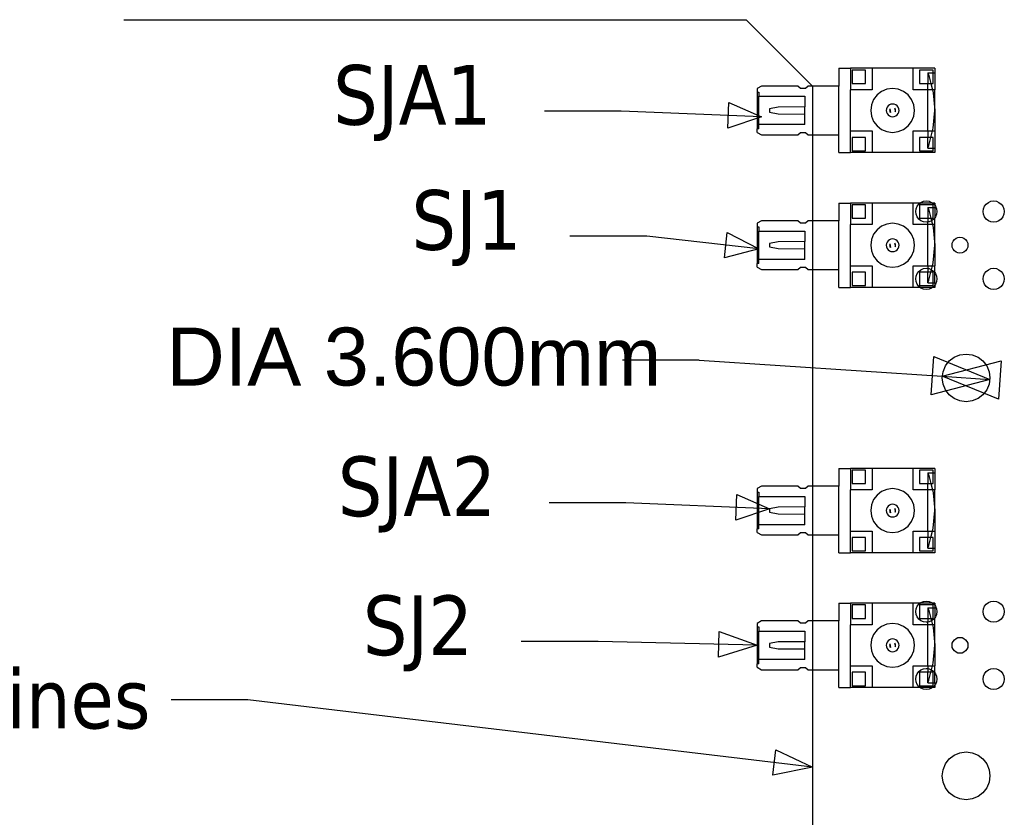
# Model space of a CAD drawing. Extents: x -270 to 272, y -152 to 146.
# Tile 6 of 256: x -192 to -118, y -19 to 41. Entities that reach past the tile are written whole.
import ezdxf

# ---------------------------------------------------------------- set-up
doc = ezdxf.new("R2010")
doc.units = 0
doc.layers.get('0').update_dxf_attribs({"linetype": 'CONTINUOUS'})
doc.styles.add('ARIAL', font='Arial')
doc.styles.add('TAHOMA', font='Tahoma')

msp = doc.modelspace()

# ---------------------------------------------------------------- linework, layer by layer
for p, q in [((-184.019, 41.125), (-137.099, 41.125)), ((-137.099, 41.125), (-132.099, 36.125)), ((-130.123, 37.46), (-129.234, 37.46)), ((-130.123, 37.46), (-130.123, 36.127)), ((-127.608, 37.46), (-129.234, 37.46)), ((-129.234, 37.46), (-129.234, 35.835)), ((-128.091, 37.333), (-129.107, 37.333)), ((-129.107, 37.333), (-129.107, 36.317)), ((-128.091, 36.317), (-128.091, 37.333)), ((-124.509, 37.46), (-127.608, 37.46)), ((-127.608, 37.46), (-127.608, 35.835)), ((-122.884, 37.46), (-124.509, 37.46)), ((-124.509, 35.835), (-124.509, 37.46)), ((-123.011, 37.333), (-124.027, 37.333)), ((-124.027, 37.333), (-124.027, 36.317)), ((-123.392, 37.117), (-123.325, 36.922)), ((-123.392, 37.117), (-123.011, 37.117)), ((-123.392, 37.117), (-123.392, 36.317)), ((-123.011, 37.117), (-123.011, 37.333)), ((-123.011, 36.317), (-123.011, 37.117)), ((-123.011, 37.117), (-122.884, 37.117)), ((-122.884, 37.46), (-122.884, 37.117)), ((-122.884, 37.117), (-122.884, 35.835)), ((-123.325, 36.922), (-123.171, 36.317)), ((-135.94, 36.127), (-136.269, 35.936)), ((-136.269, 35.936), (-136.269, 35.67)), ((-136.269, 35.67), (-136.142, 35.67)), ((-136.269, 35.67), (-136.269, 32.901)), ((-136.142, 35.67), (-136.142, 35.352)), ((-133.209, 36.127), (-135.94, 36.127)), ((-132.993, 35.949), (-133.209, 36.127)), ((-132.637, 35.949), (-132.993, 35.949)), ((-132.421, 36.127), (-132.637, 35.949)), ((-132.099, 36.125), (-132.421, 36.127)), ((-130.123, 36.127), (-132.099, 36.125)), ((-132.099, 36.125), (-132.099, 32.444)), ((-130.123, 32.444), (-130.123, 36.127)), ((-127.608, 35.835), (-129.234, 35.835)), ((-129.234, 32.736), (-129.234, 35.835)), ((-129.107, 36.317), (-128.091, 36.317)), ((-126.884, 35.715), (-127.226, 35.453)), ((-126.486, 35.88), (-126.884, 35.715)), ((-126.059, 35.936), (-126.486, 35.88)), ((-125.631, 35.88), (-126.059, 35.936)), ((-125.233, 35.715), (-125.631, 35.88)), ((-124.891, 35.453), (-125.233, 35.715)), ((-123.392, 35.835), (-124.509, 35.835)), ((-124.027, 36.317), (-123.392, 36.317)), ((-123.392, 36.317), (-123.171, 36.317)), ((-123.392, 35.835), (-123.392, 36.317)), ((-123.049, 35.835), (-123.392, 35.835)), ((-123.392, 32.736), (-123.392, 35.835)), ((-123.171, 36.317), (-123.011, 36.317)), ((-123.171, 36.317), (-123.049, 35.835)), ((-123.049, 35.835), (-122.995, 35.622)), ((-122.884, 35.835), (-123.049, 35.835)), ((-122.884, 34.285), (-122.884, 35.835)), ((-136.142, 35.352), (-132.688, 35.352)), ((-136.142, 33.218), (-136.142, 35.352)), ((-132.688, 35.352), (-132.688, 34.561)), ((-127.488, 35.111), (-127.653, 34.713)), ((-127.226, 35.453), (-127.488, 35.111)), ((-124.629, 35.111), (-124.891, 35.453)), ((-124.464, 34.713), (-124.629, 35.111)), ((-122.995, 35.622), (-122.884, 34.285)), ((-146.516, 34.224), (-152.308, 34.224)), ((-135.94, 33.809), (-146.516, 34.224)), ((-134.695, 34.539), (-135.33, 34.412)), ((-135.33, 34.412), (-135.33, 34.158)), ((-135.33, 34.412), (-135.33, 34.163)), ((-135.33, 34.408), (-135.33, 34.163)), ((-135.33, 34.408), (-135.33, 34.158)), ((-135.33, 34.408), (-135.33, 34.163)), ((-135.33, 34.408), (-135.33, 34.175)), ((-135.33, 34.395), (-135.33, 34.175)), ((-135.33, 34.395), (-135.33, 34.163)), ((-135.33, 34.395), (-135.33, 34.175)), ((-135.33, 34.395), (-135.33, 34.195)), ((-135.33, 34.375), (-135.33, 34.195)), ((-135.33, 34.375), (-135.33, 34.195)), ((-135.33, 34.375), (-135.33, 34.175)), ((-135.33, 34.375), (-135.33, 34.195)), ((-135.33, 34.375), (-135.33, 34.222)), ((-135.33, 34.349), (-135.33, 34.222)), ((-135.33, 34.349), (-135.33, 34.195)), ((-135.33, 34.349), (-135.33, 34.222)), ((-135.33, 34.349), (-135.33, 34.252)), ((-135.33, 34.318), (-135.33, 34.222)), ((-135.33, 34.158), (-134.695, 34.031)), ((-132.688, 34.561), (-134.695, 34.539)), ((-132.688, 34.009), (-132.688, 34.561)), ((-127.653, 34.713), (-127.71, 34.285)), ((-127.71, 34.285), (-127.653, 33.858)), ((-126.525, 34.41), (-126.541, 34.285)), ((-126.541, 34.285), (-126.525, 34.16)), ((-126.477, 34.527), (-126.525, 34.41)), ((-126.525, 34.16), (-126.477, 34.044)), ((-126.4, 34.627), (-126.477, 34.527)), ((-126.3, 34.703), (-126.4, 34.627)), ((-126.184, 34.751), (-126.3, 34.703)), ((-126.279, 34.344), (-126.287, 34.285)), ((-126.287, 34.285), (-126.279, 34.226)), ((-126.257, 34.4), (-126.279, 34.344)), ((-126.279, 34.226), (-126.257, 34.171)), ((-126.257, 34.4), (-126.22, 34.124)), ((-126.257, 34.171), (-126.22, 34.124)), ((-126.059, 34.768), (-126.184, 34.751)), ((-125.934, 34.751), (-126.059, 34.768)), ((-125.817, 34.703), (-125.934, 34.751)), ((-125.861, 34.4), (-125.897, 34.447)), ((-125.897, 34.447), (-125.861, 34.171)), ((-125.838, 34.344), (-125.861, 34.4)), ((-125.861, 34.171), (-125.838, 34.226)), ((-125.83, 34.285), (-125.838, 34.344)), ((-125.838, 34.226), (-125.83, 34.285)), ((-125.717, 34.627), (-125.817, 34.703)), ((-125.641, 34.527), (-125.717, 34.627)), ((-125.593, 34.41), (-125.641, 34.527)), ((-125.641, 34.044), (-125.593, 34.16)), ((-125.576, 34.285), (-125.593, 34.41)), ((-125.593, 34.16), (-125.576, 34.285)), ((-124.408, 34.285), (-124.464, 34.713)), ((-124.464, 33.858), (-124.408, 34.285)), ((-122.995, 32.949), (-122.884, 34.285)), ((-122.884, 34.285), (-122.884, 32.736)), ((-134.695, 34.031), (-132.688, 34.009)), ((-132.688, 33.218), (-132.688, 34.009)), ((-127.653, 33.858), (-127.488, 33.46)), ((-127.488, 33.46), (-127.226, 33.118)), ((-126.477, 34.044), (-126.4, 33.944)), ((-126.4, 33.944), (-126.3, 33.867)), ((-126.3, 33.867), (-126.184, 33.819)), ((-126.184, 33.819), (-126.059, 33.803)), ((-126.059, 33.803), (-125.934, 33.819)), ((-125.934, 33.819), (-125.817, 33.867)), ((-125.817, 33.867), (-125.717, 33.944)), ((-125.717, 33.944), (-125.641, 34.044)), ((-124.891, 33.118), (-124.629, 33.46)), ((-124.629, 33.46), (-124.464, 33.858)), ((-136.142, 32.901), (-136.269, 32.901)), ((-136.269, 32.634), (-136.269, 32.901)), ((-132.688, 33.218), (-136.142, 33.218)), ((-136.142, 32.901), (-136.142, 33.218)), ((-129.234, 32.736), (-127.608, 32.736)), ((-129.234, 31.11), (-129.234, 32.736)), ((-127.608, 32.736), (-127.608, 31.11)), ((-127.226, 33.118), (-126.884, 32.855)), ((-126.884, 32.855), (-126.486, 32.691)), ((-126.486, 32.691), (-126.059, 32.634)), ((-126.059, 32.634), (-125.631, 32.691)), ((-125.631, 32.691), (-125.233, 32.855)), ((-125.233, 32.855), (-124.891, 33.118)), ((-124.509, 31.11), (-124.509, 32.736)), ((-124.509, 32.736), (-123.392, 32.736)), ((-123.392, 32.736), (-123.049, 32.736)), ((-123.392, 32.736), (-123.392, 32.253)), ((-123.171, 32.253), (-123.049, 32.736)), ((-123.049, 32.736), (-122.995, 32.949)), ((-123.049, 32.736), (-122.884, 32.736)), ((-122.884, 32.736), (-122.884, 31.453)), ((-136.269, 32.634), (-135.94, 32.444)), ((-135.94, 32.444), (-133.209, 32.444)), ((-133.209, 32.444), (-132.993, 32.622)), ((-132.993, 32.622), (-132.637, 32.622)), ((-132.637, 32.622), (-132.421, 32.444)), ((-132.421, 32.444), (-132.099, 32.444)), ((-132.099, 32.444), (-130.123, 32.444)), ((-132.099, 32.444), (-132.099, 25.967)), ((-130.123, 31.11), (-130.123, 32.444)), ((-128.091, 32.253), (-129.107, 32.253)), ((-129.107, 32.253), (-129.107, 31.237)), ((-128.091, 31.237), (-128.091, 32.253)), ((-124.027, 32.253), (-124.027, 31.237)), ((-123.392, 32.253), (-124.027, 32.253)), ((-123.171, 32.253), (-123.392, 32.253)), ((-123.392, 31.453), (-123.392, 32.253)), ((-123.325, 31.648), (-123.171, 32.253)), ((-123.011, 32.253), (-123.171, 32.253)), ((-123.011, 31.453), (-123.011, 32.253)), ((-129.107, 31.237), (-128.091, 31.237)), ((-124.027, 31.237), (-123.011, 31.237)), ((-123.392, 31.453), (-123.325, 31.648)), ((-123.392, 31.453), (-123.011, 31.453)), ((-123.011, 31.237), (-123.011, 31.453)), ((-123.011, 31.453), (-122.884, 31.453)), ((-122.884, 31.453), (-122.884, 31.11)), ((-130.123, 31.11), (-129.234, 31.11)), ((-127.608, 31.11), (-129.234, 31.11)), ((-124.509, 31.11), (-127.608, 31.11)), ((-122.884, 31.11), (-124.509, 31.11)), ((-123.726, 27.438), (-123.519, 27.465)), ((-123.519, 27.465), (-123.312, 27.438)), ((-118.646, 27.438), (-118.439, 27.465)), ((-118.439, 27.465), (-118.232, 27.438)), ((-130.123, 27.3), (-129.234, 27.3)), ((-130.123, 27.3), (-130.123, 25.967)), ((-127.608, 27.3), (-129.234, 27.3)), ((-129.234, 27.3), (-129.234, 25.675)), ((-128.091, 27.173), (-129.107, 27.173)), ((-129.107, 27.173), (-129.107, 26.157)), ((-128.091, 26.157), (-128.091, 27.173)), ((-124.509, 27.3), (-127.608, 27.3)), ((-127.608, 27.3), (-127.608, 25.675)), ((-124.509, 25.675), (-124.509, 27.3)), ((-123.994, 27.3), (-124.509, 27.3)), ((-124.319, 26.665), (-124.291, 26.872)), ((-124.291, 26.872), (-124.211, 27.065)), ((-124.211, 27.065), (-124.084, 27.231)), ((-124.084, 27.231), (-123.994, 27.3)), ((-123.011, 27.173), (-124.027, 27.173)), ((-124.027, 27.173), (-124.027, 26.157)), ((-123.994, 27.3), (-123.919, 27.358)), ((-123.043, 27.3), (-123.994, 27.3)), ((-123.919, 27.358), (-123.726, 27.438)), ((-123.392, 26.957), (-123.325, 26.762)), ((-123.392, 26.957), (-123.011, 26.957)), ((-123.392, 26.957), (-123.392, 26.157)), ((-123.325, 26.762), (-123.171, 26.157)), ((-123.312, 27.438), (-123.119, 27.358)), ((-123.119, 27.358), (-123.043, 27.3)), ((-123.043, 27.3), (-122.953, 27.231)), ((-122.884, 27.3), (-123.043, 27.3)), ((-123.011, 26.957), (-123.011, 27.173)), ((-123.011, 26.157), (-123.011, 26.957)), ((-123.011, 26.957), (-122.884, 26.957)), ((-122.953, 27.231), (-122.884, 27.141)), ((-122.884, 27.3), (-122.884, 27.141)), ((-122.884, 27.141), (-122.826, 27.065)), ((-122.884, 27.141), (-122.884, 26.957)), ((-122.884, 26.957), (-122.884, 26.19)), ((-122.826, 27.065), (-122.746, 26.872)), ((-122.746, 26.872), (-122.719, 26.665)), ((-119.239, 26.665), (-119.211, 26.872)), ((-119.211, 26.872), (-119.131, 27.065)), ((-119.131, 27.065), (-119.004, 27.231)), ((-119.004, 27.231), (-118.839, 27.358)), ((-118.839, 27.358), (-118.646, 27.438)), ((-118.232, 27.438), (-118.039, 27.358)), ((-118.039, 27.358), (-117.873, 27.231)), ((-117.873, 27.231), (-117.746, 27.065)), ((-117.746, 27.065), (-117.666, 26.872)), ((-117.666, 26.872), (-117.639, 26.665)), ((-129.107, 26.157), (-128.091, 26.157)), ((-124.291, 26.458), (-124.319, 26.665)), ((-124.211, 26.265), (-124.291, 26.458)), ((-124.084, 26.1), (-124.211, 26.265)), ((-123.919, 25.972), (-124.084, 26.1)), ((-124.027, 26.157), (-123.392, 26.157)), ((-123.392, 26.157), (-123.171, 26.157)), ((-123.392, 26.157), (-123.392, 25.882)), ((-123.171, 26.157), (-123.011, 26.157)), ((-123.171, 26.157), (-123.119, 25.972)), ((-122.953, 26.1), (-123.119, 25.972)), ((-122.884, 26.19), (-122.953, 26.1)), ((-122.826, 26.265), (-122.884, 26.19)), ((-122.884, 25.675), (-122.884, 26.19)), ((-122.746, 26.458), (-122.826, 26.265)), ((-122.719, 26.665), (-122.746, 26.458)), ((-119.211, 26.458), (-119.239, 26.665)), ((-119.131, 26.265), (-119.211, 26.458)), ((-119.004, 26.1), (-119.131, 26.265)), ((-118.839, 25.972), (-119.004, 26.1)), ((-117.873, 26.1), (-118.039, 25.972)), ((-117.746, 26.265), (-117.873, 26.1)), ((-117.666, 26.458), (-117.746, 26.265)), ((-117.639, 26.665), (-117.666, 26.458)), ((-135.94, 25.967), (-136.269, 25.776)), ((-136.269, 25.776), (-136.269, 25.51)), ((-136.269, 25.51), (-136.142, 25.51)), ((-136.269, 25.51), (-136.269, 22.741)), ((-136.142, 25.51), (-136.142, 25.192)), ((-133.209, 25.967), (-135.94, 25.967)), ((-132.993, 25.789), (-133.209, 25.967)), ((-132.637, 25.789), (-132.993, 25.789)), ((-132.421, 25.967), (-132.637, 25.789)), ((-132.099, 25.967), (-132.421, 25.967)), ((-130.123, 25.967), (-132.099, 25.967)), ((-132.099, 25.967), (-132.099, 22.284)), ((-130.123, 22.284), (-130.123, 25.967)), ((-127.608, 25.675), (-129.234, 25.675)), ((-129.234, 22.576), (-129.234, 25.675)), ((-127.226, 25.293), (-127.488, 24.951)), ((-126.884, 25.555), (-127.226, 25.293)), ((-126.486, 25.72), (-126.884, 25.555)), ((-126.059, 25.776), (-126.486, 25.72)), ((-125.631, 25.72), (-126.059, 25.776)), ((-125.233, 25.555), (-125.631, 25.72)), ((-124.891, 25.293), (-125.233, 25.555)), ((-124.629, 24.951), (-124.891, 25.293)), ((-123.392, 25.675), (-124.509, 25.675)), ((-123.726, 25.893), (-123.919, 25.972)), ((-123.519, 25.865), (-123.726, 25.893)), ((-123.392, 25.882), (-123.519, 25.865)), ((-123.312, 25.893), (-123.392, 25.882)), ((-123.392, 25.675), (-123.392, 25.882)), ((-123.049, 25.675), (-123.392, 25.675)), ((-123.392, 22.576), (-123.392, 25.675)), ((-123.119, 25.972), (-123.312, 25.893)), ((-123.119, 25.972), (-123.049, 25.675)), ((-123.049, 25.675), (-122.995, 25.462)), ((-122.884, 25.675), (-123.049, 25.675)), ((-122.995, 25.462), (-122.884, 24.125)), ((-122.884, 24.125), (-122.884, 25.675)), ((-118.646, 25.893), (-118.839, 25.972)), ((-118.439, 25.865), (-118.646, 25.893)), ((-118.232, 25.893), (-118.439, 25.865)), ((-118.039, 25.972), (-118.232, 25.893)), ((-144.596, 24.796), (-150.388, 24.796)), ((-136.142, 23.849), (-144.596, 24.796)), ((-136.142, 25.192), (-132.688, 25.192)), ((-136.142, 23.058), (-136.142, 25.192)), ((-132.688, 25.192), (-132.688, 24.401)), ((-127.653, 24.553), (-127.71, 24.125)), ((-127.488, 24.951), (-127.653, 24.553)), ((-126.3, 24.543), (-126.4, 24.467)), ((-126.184, 24.591), (-126.3, 24.543)), ((-126.059, 24.608), (-126.184, 24.591)), ((-125.934, 24.591), (-126.059, 24.608)), ((-125.817, 24.543), (-125.934, 24.591)), ((-125.717, 24.467), (-125.817, 24.543)), ((-124.464, 24.553), (-124.629, 24.951)), ((-124.408, 24.125), (-124.464, 24.553)), ((-121.498, 24.425), (-121.403, 24.55)), ((-121.403, 24.55), (-121.279, 24.645)), ((-121.279, 24.645), (-121.134, 24.705)), ((-121.134, 24.705), (-120.979, 24.725)), ((-120.979, 24.725), (-120.823, 24.705)), ((-120.823, 24.705), (-120.679, 24.645)), ((-120.679, 24.645), (-120.554, 24.55)), ((-120.554, 24.55), (-120.459, 24.425)), ((-134.695, 24.379), (-135.33, 24.252)), ((-135.33, 24.252), (-135.33, 23.998)), ((-135.33, 24.252), (-135.33, 24.003)), ((-135.33, 24.248), (-135.33, 24.003)), ((-135.33, 24.248), (-135.33, 23.998)), ((-135.33, 24.248), (-135.33, 24.003)), ((-135.33, 24.248), (-135.33, 24.015)), ((-135.33, 24.235), (-135.33, 24.015)), ((-135.33, 24.235), (-135.33, 24.003)), ((-135.33, 24.235), (-135.33, 24.015)), ((-135.33, 24.235), (-135.33, 24.035)), ((-135.33, 24.215), (-135.33, 24.035)), ((-135.33, 24.215), (-135.33, 24.035)), ((-135.33, 24.215), (-135.33, 24.015)), ((-135.33, 24.215), (-135.33, 24.035)), ((-135.33, 24.215), (-135.33, 24.062)), ((-135.33, 24.189), (-135.33, 24.062)), ((-135.33, 24.189), (-135.33, 24.035)), ((-135.33, 24.189), (-135.33, 24.062)), ((-135.33, 24.189), (-135.33, 24.092)), ((-135.33, 24.158), (-135.33, 24.062)), ((-135.33, 23.998), (-134.695, 23.871)), ((-132.688, 24.401), (-134.695, 24.379)), ((-134.695, 23.871), (-132.688, 23.849)), ((-132.688, 23.849), (-132.688, 24.401)), ((-132.688, 23.058), (-132.688, 23.849)), ((-127.71, 24.125), (-127.653, 23.698)), ((-126.525, 24.25), (-126.541, 24.125)), ((-126.541, 24.125), (-126.525, 24)), ((-126.477, 24.367), (-126.525, 24.25)), ((-126.525, 24), (-126.477, 23.884)), ((-126.4, 24.467), (-126.477, 24.367)), ((-126.477, 23.884), (-126.4, 23.784)), ((-126.4, 23.784), (-126.3, 23.707)), ((-126.279, 24.184), (-126.287, 24.125)), ((-126.287, 24.125), (-126.279, 24.066)), ((-126.257, 24.24), (-126.279, 24.184)), ((-126.279, 24.066), (-126.257, 24.011)), ((-126.257, 24.24), (-126.22, 23.964)), ((-126.257, 24.011), (-126.22, 23.964)), ((-125.861, 24.24), (-125.897, 24.287)), ((-125.897, 24.287), (-125.861, 24.011)), ((-125.838, 24.184), (-125.861, 24.24)), ((-125.861, 24.011), (-125.838, 24.066)), ((-125.83, 24.125), (-125.838, 24.184)), ((-125.838, 24.066), (-125.83, 24.125)), ((-125.817, 23.707), (-125.717, 23.784)), ((-125.641, 24.367), (-125.717, 24.467)), ((-125.717, 23.784), (-125.641, 23.884)), ((-125.593, 24.25), (-125.641, 24.367)), ((-125.641, 23.884), (-125.593, 24)), ((-125.576, 24.125), (-125.593, 24.25)), ((-125.593, 24), (-125.576, 24.125)), ((-124.464, 23.698), (-124.408, 24.125)), ((-122.995, 22.789), (-122.884, 24.125)), ((-122.884, 24.125), (-122.884, 22.576)), ((-121.579, 24.125), (-121.558, 24.281)), ((-121.558, 23.97), (-121.579, 24.125)), ((-121.558, 24.281), (-121.498, 24.425)), ((-121.498, 23.825), (-121.558, 23.97)), ((-121.403, 23.701), (-121.498, 23.825)), ((-120.459, 23.825), (-120.554, 23.701)), ((-120.459, 24.425), (-120.399, 24.281)), ((-120.399, 23.97), (-120.459, 23.825)), ((-120.399, 24.281), (-120.379, 24.125)), ((-120.379, 24.125), (-120.399, 23.97)), ((-132.688, 23.058), (-136.142, 23.058)), ((-136.142, 22.741), (-136.142, 23.058)), ((-127.653, 23.698), (-127.488, 23.3)), ((-127.488, 23.3), (-127.226, 22.958)), ((-126.3, 23.707), (-126.184, 23.659)), ((-126.184, 23.659), (-126.059, 23.643)), ((-126.059, 23.643), (-125.934, 23.659)), ((-125.934, 23.659), (-125.817, 23.707)), ((-124.891, 22.958), (-124.629, 23.3)), ((-124.629, 23.3), (-124.464, 23.698)), ((-121.279, 23.606), (-121.403, 23.701)), ((-121.134, 23.546), (-121.279, 23.606)), ((-120.979, 23.525), (-121.134, 23.546)), ((-120.823, 23.546), (-120.979, 23.525)), ((-120.679, 23.606), (-120.823, 23.546)), ((-120.554, 23.701), (-120.679, 23.606)), ((-136.142, 22.741), (-136.269, 22.741)), ((-136.269, 22.474), (-136.269, 22.741)), ((-136.269, 22.474), (-135.94, 22.284)), ((-135.94, 22.284), (-133.209, 22.284)), ((-133.209, 22.284), (-132.993, 22.462)), ((-132.993, 22.462), (-132.637, 22.462)), ((-132.637, 22.462), (-132.421, 22.284)), ((-132.421, 22.284), (-132.099, 22.284)), ((-132.099, 22.284), (-130.123, 22.284)), ((-132.099, 22.284), (-132.099, 5.967)), ((-130.123, 20.95), (-130.123, 22.284)), ((-129.234, 22.576), (-127.608, 22.576)), ((-129.234, 20.95), (-129.234, 22.576)), ((-127.608, 22.576), (-127.608, 20.95)), ((-127.226, 22.958), (-126.884, 22.695)), ((-126.884, 22.695), (-126.486, 22.531)), ((-126.486, 22.531), (-126.059, 22.474)), ((-126.059, 22.474), (-125.631, 22.531)), ((-125.631, 22.531), (-125.233, 22.695)), ((-125.233, 22.695), (-124.891, 22.958)), ((-124.509, 20.95), (-124.509, 22.576)), ((-124.509, 22.576), (-123.392, 22.576)), ((-124.084, 22.151), (-123.919, 22.278)), ((-123.919, 22.278), (-123.726, 22.358)), ((-123.726, 22.358), (-123.519, 22.385)), ((-123.519, 22.385), (-123.392, 22.369)), ((-123.392, 22.576), (-123.049, 22.576)), ((-123.392, 22.576), (-123.392, 22.369)), ((-123.392, 22.369), (-123.312, 22.358)), ((-123.392, 22.369), (-123.392, 22.093)), ((-123.312, 22.358), (-123.119, 22.278)), ((-123.171, 22.093), (-123.119, 22.278)), ((-123.119, 22.278), (-123.049, 22.576)), ((-123.119, 22.278), (-122.953, 22.151)), ((-123.049, 22.576), (-122.995, 22.789)), ((-123.049, 22.576), (-122.884, 22.576)), ((-122.884, 22.061), (-122.884, 22.576)), ((-119.004, 22.151), (-118.839, 22.278)), ((-118.839, 22.278), (-118.646, 22.358)), ((-118.646, 22.358), (-118.439, 22.385)), ((-118.439, 22.385), (-118.232, 22.358)), ((-118.232, 22.358), (-118.039, 22.278)), ((-118.039, 22.278), (-117.873, 22.151)), ((-128.091, 22.093), (-129.107, 22.093)), ((-129.107, 22.093), (-129.107, 21.077)), ((-128.091, 21.077), (-128.091, 22.093)), ((-124.319, 21.585), (-124.291, 21.792)), ((-124.291, 21.378), (-124.319, 21.585)), ((-124.291, 21.792), (-124.211, 21.985)), ((-124.211, 21.985), (-124.084, 22.151)), ((-124.027, 22.093), (-124.027, 21.077)), ((-123.392, 22.093), (-124.027, 22.093)), ((-123.171, 22.093), (-123.392, 22.093)), ((-123.392, 21.293), (-123.392, 22.093)), ((-123.325, 21.488), (-123.171, 22.093)), ((-123.011, 22.093), (-123.171, 22.093)), ((-123.011, 21.293), (-123.011, 22.093)), ((-122.953, 22.151), (-122.884, 22.061)), ((-122.884, 22.061), (-122.826, 21.985)), ((-122.884, 21.293), (-122.884, 22.061)), ((-122.826, 21.985), (-122.746, 21.792)), ((-122.746, 21.792), (-122.719, 21.585)), ((-122.719, 21.585), (-122.746, 21.378)), ((-119.239, 21.585), (-119.211, 21.792)), ((-119.211, 21.378), (-119.239, 21.585)), ((-119.211, 21.792), (-119.131, 21.985)), ((-119.131, 21.985), (-119.004, 22.151)), ((-117.873, 22.151), (-117.746, 21.985)), ((-117.746, 21.985), (-117.666, 21.792)), ((-117.666, 21.792), (-117.639, 21.585)), ((-117.639, 21.585), (-117.666, 21.378)), ((-130.123, 20.95), (-129.234, 20.95)), ((-127.608, 20.95), (-129.234, 20.95)), ((-129.107, 21.077), (-128.091, 21.077)), ((-124.509, 20.95), (-127.608, 20.95)), ((-123.994, 20.95), (-124.509, 20.95)), ((-124.211, 21.185), (-124.291, 21.378)), ((-124.084, 21.02), (-124.211, 21.185)), ((-123.994, 20.95), (-124.084, 21.02)), ((-124.027, 21.077), (-123.011, 21.077)), ((-123.919, 20.892), (-123.994, 20.95)), ((-123.043, 20.95), (-123.994, 20.95)), ((-123.726, 20.813), (-123.919, 20.892)), ((-123.519, 20.785), (-123.726, 20.813)), ((-123.312, 20.813), (-123.519, 20.785)), ((-123.392, 21.293), (-123.325, 21.488)), ((-123.392, 21.293), (-123.011, 21.293)), ((-123.119, 20.892), (-123.312, 20.813)), ((-123.043, 20.95), (-123.119, 20.892)), ((-122.953, 21.02), (-123.043, 20.95)), ((-122.884, 20.95), (-123.043, 20.95)), ((-123.011, 21.077), (-123.011, 21.293)), ((-123.011, 21.293), (-122.884, 21.293)), ((-122.884, 21.11), (-122.953, 21.02)), ((-122.884, 21.293), (-122.884, 21.11)), ((-122.826, 21.185), (-122.884, 21.11)), ((-122.884, 21.11), (-122.884, 20.95)), ((-122.746, 21.378), (-122.826, 21.185)), ((-119.131, 21.185), (-119.211, 21.378)), ((-119.004, 21.02), (-119.131, 21.185)), ((-118.839, 20.892), (-119.004, 21.02)), ((-118.646, 20.813), (-118.839, 20.892)), ((-118.439, 20.785), (-118.646, 20.813)), ((-118.232, 20.813), (-118.439, 20.785)), ((-118.039, 20.892), (-118.232, 20.813)), ((-117.873, 21.02), (-118.039, 20.892)), ((-117.746, 21.185), (-117.873, 21.02)), ((-117.666, 21.378), (-117.746, 21.185)), ((-121.791, 15.398), (-121.419, 15.684)), ((-121.419, 15.684), (-120.985, 15.864)), ((-120.985, 15.864), (-120.519, 15.925)), ((-120.519, 15.925), (-120.053, 15.864)), ((-120.053, 15.864), (-119.619, 15.684)), ((-119.619, 15.684), (-119.246, 15.398)), ((-122.257, 14.591), (-122.078, 15.025)), ((-122.078, 15.025), (-121.791, 15.398)), ((-119.246, 15.398), (-118.96, 15.025)), ((-118.96, 15.025), (-118.78, 14.591)), ((-122.319, 14.125), (-122.257, 14.591)), ((-122.257, 13.659), (-122.319, 14.125)), ((-118.78, 14.591), (-118.719, 14.125)), ((-118.719, 14.125), (-118.78, 13.659)), ((-122.078, 13.225), (-122.257, 13.659)), ((-118.78, 13.659), (-118.96, 13.225)), ((-121.791, 12.852), (-122.078, 13.225)), ((-121.419, 12.566), (-121.791, 12.852)), ((-119.246, 12.852), (-119.619, 12.566)), ((-118.96, 13.225), (-119.246, 12.852)), ((-120.985, 12.387), (-121.419, 12.566)), ((-120.519, 12.325), (-120.985, 12.387)), ((-120.053, 12.387), (-120.519, 12.325)), ((-119.619, 12.566), (-120.053, 12.387)), ((-130.123, 7.3), (-129.234, 7.3)), ((-130.123, 7.3), (-130.123, 5.967)), ((-127.608, 7.3), (-129.234, 7.3)), ((-129.234, 7.3), (-129.234, 5.675)), ((-128.091, 7.173), (-129.107, 7.173)), ((-129.107, 7.173), (-129.107, 6.157)), ((-128.091, 6.157), (-128.091, 7.173)), ((-124.509, 7.3), (-127.608, 7.3)), ((-127.608, 7.3), (-127.608, 5.675)), ((-122.884, 7.3), (-124.509, 7.3)), ((-124.509, 5.675), (-124.509, 7.3)), ((-123.011, 7.173), (-124.027, 7.173)), ((-124.027, 7.173), (-124.027, 6.157)), ((-123.392, 6.957), (-123.325, 6.762)), ((-123.392, 6.957), (-123.011, 6.957)), ((-123.392, 6.957), (-123.392, 6.157)), ((-123.325, 6.762), (-123.171, 6.157)), ((-123.011, 6.957), (-123.011, 7.173)), ((-123.011, 6.157), (-123.011, 6.957)), ((-123.011, 6.957), (-122.884, 6.957)), ((-122.884, 7.3), (-122.884, 6.957)), ((-122.884, 6.957), (-122.884, 5.675)), ((-135.94, 5.967), (-136.269, 5.776)), ((-133.209, 5.967), (-135.94, 5.967)), ((-132.993, 5.789), (-133.209, 5.967)), ((-132.421, 5.967), (-132.637, 5.789)), ((-132.099, 5.967), (-132.421, 5.967)), ((-130.123, 5.967), (-132.099, 5.967)), ((-132.099, 5.967), (-132.099, 2.284)), ((-130.123, 2.284), (-130.123, 5.967)), ((-129.107, 6.157), (-128.091, 6.157)), ((-124.027, 6.157), (-123.392, 6.157)), ((-123.392, 6.157), (-123.171, 6.157)), ((-123.392, 5.675), (-123.392, 6.157)), ((-123.171, 6.157), (-123.011, 6.157)), ((-123.171, 6.157), (-123.049, 5.675)), ((-136.269, 5.776), (-136.269, 5.51)), ((-136.269, 5.51), (-136.142, 5.51)), ((-136.269, 5.51), (-136.269, 2.741)), ((-136.142, 5.51), (-136.142, 5.192)), ((-132.637, 5.789), (-132.993, 5.789)), ((-127.608, 5.675), (-129.234, 5.675)), ((-129.234, 2.576), (-129.234, 5.675)), ((-127.226, 5.293), (-127.488, 4.951)), ((-126.884, 5.555), (-127.226, 5.293)), ((-126.486, 5.72), (-126.884, 5.555)), ((-126.059, 5.776), (-126.486, 5.72)), ((-125.631, 5.72), (-126.059, 5.776)), ((-125.233, 5.555), (-125.631, 5.72)), ((-124.891, 5.293), (-125.233, 5.555)), ((-124.629, 4.951), (-124.891, 5.293)), ((-123.392, 5.675), (-124.509, 5.675)), ((-123.049, 5.675), (-123.392, 5.675)), ((-123.392, 2.576), (-123.392, 5.675)), ((-123.049, 5.675), (-122.995, 5.462)), ((-122.884, 5.675), (-123.049, 5.675)), ((-122.995, 5.462), (-122.884, 4.125)), ((-122.884, 4.125), (-122.884, 5.675)), ((-146.167, 4.718), (-151.959, 4.718)), ((-135.33, 4.252), (-146.167, 4.718)), ((-136.142, 5.192), (-132.688, 5.192)), ((-136.142, 3.058), (-136.142, 5.192)), ((-132.688, 5.192), (-132.688, 4.401)), ((-127.653, 4.553), (-127.71, 4.125)), ((-127.488, 4.951), (-127.653, 4.553)), ((-126.4, 4.467), (-126.477, 4.367)), ((-126.3, 4.543), (-126.4, 4.467)), ((-126.184, 4.591), (-126.3, 4.543)), ((-126.059, 4.608), (-126.184, 4.591)), ((-125.934, 4.591), (-126.059, 4.608)), ((-125.817, 4.543), (-125.934, 4.591)), ((-125.717, 4.467), (-125.817, 4.543)), ((-125.641, 4.367), (-125.717, 4.467)), ((-124.464, 4.553), (-124.629, 4.951)), ((-124.408, 4.125), (-124.464, 4.553)), ((-134.695, 4.379), (-135.33, 4.252)), ((-135.33, 4.252), (-135.33, 3.998)), ((-135.33, 4.252), (-135.33, 4.003)), ((-135.33, 4.248), (-135.33, 4.003)), ((-135.33, 4.248), (-135.33, 3.998)), ((-135.33, 4.248), (-135.33, 4.003)), ((-135.33, 4.248), (-135.33, 4.015)), ((-135.33, 4.235), (-135.33, 4.015)), ((-135.33, 4.235), (-135.33, 4.003)), ((-135.33, 4.235), (-135.33, 4.015)), ((-135.33, 4.235), (-135.33, 4.035)), ((-135.33, 4.215), (-135.33, 4.035)), ((-135.33, 4.215), (-135.33, 4.035)), ((-135.33, 4.215), (-135.33, 4.015)), ((-135.33, 4.215), (-135.33, 4.035)), ((-135.33, 4.215), (-135.33, 4.062)), ((-135.33, 4.189), (-135.33, 4.062)), ((-135.33, 4.189), (-135.33, 4.035)), ((-135.33, 4.189), (-135.33, 4.062)), ((-135.33, 4.189), (-135.33, 4.092)), ((-135.33, 4.158), (-135.33, 4.062)), ((-135.33, 3.998), (-134.695, 3.871)), ((-132.688, 4.401), (-134.695, 4.379)), ((-134.695, 3.871), (-132.688, 3.849)), ((-132.688, 3.849), (-132.688, 4.401)), ((-132.688, 3.058), (-132.688, 3.849)), ((-127.71, 4.125), (-127.653, 3.698)), ((-126.525, 4.25), (-126.541, 4.125)), ((-126.541, 4.125), (-126.525, 4)), ((-126.477, 4.367), (-126.525, 4.25)), ((-126.525, 4), (-126.477, 3.884)), ((-126.477, 3.884), (-126.4, 3.784)), ((-126.4, 3.784), (-126.3, 3.707)), ((-126.279, 4.184), (-126.287, 4.125)), ((-126.287, 4.125), (-126.279, 4.066)), ((-126.257, 4.24), (-126.279, 4.184)), ((-126.279, 4.066), (-126.257, 4.011)), ((-126.257, 4.24), (-126.22, 3.964)), ((-126.257, 4.011), (-126.22, 3.964)), ((-125.861, 4.24), (-125.897, 4.287)), ((-125.897, 4.287), (-125.861, 4.011)), ((-125.838, 4.184), (-125.861, 4.24)), ((-125.861, 4.011), (-125.838, 4.066)), ((-125.83, 4.125), (-125.838, 4.184)), ((-125.838, 4.066), (-125.83, 4.125)), ((-125.817, 3.707), (-125.717, 3.784)), ((-125.717, 3.784), (-125.641, 3.884)), ((-125.593, 4.25), (-125.641, 4.367)), ((-125.641, 3.884), (-125.593, 4)), ((-125.576, 4.125), (-125.593, 4.25)), ((-125.593, 4), (-125.576, 4.125)), ((-124.464, 3.698), (-124.408, 4.125)), ((-122.995, 2.789), (-122.884, 4.125)), ((-122.884, 4.125), (-122.884, 2.576)), ((-132.688, 3.058), (-136.142, 3.058)), ((-136.142, 2.741), (-136.142, 3.058)), ((-127.653, 3.698), (-127.488, 3.3)), ((-127.488, 3.3), (-127.226, 2.958)), ((-126.3, 3.707), (-126.184, 3.659)), ((-126.184, 3.659), (-126.059, 3.643)), ((-126.059, 3.643), (-125.934, 3.659)), ((-125.934, 3.659), (-125.817, 3.707)), ((-124.891, 2.958), (-124.629, 3.3)), ((-124.629, 3.3), (-124.464, 3.698)), ((-136.142, 2.741), (-136.269, 2.741)), ((-136.269, 2.474), (-136.269, 2.741)), ((-136.269, 2.474), (-135.94, 2.284)), ((-135.94, 2.284), (-133.209, 2.284)), ((-133.209, 2.284), (-132.993, 2.462)), ((-132.993, 2.462), (-132.637, 2.462)), ((-132.637, 2.462), (-132.421, 2.284)), ((-132.421, 2.284), (-132.099, 2.284)), ((-132.099, 2.284), (-130.123, 2.284)), ((-132.099, 2.284), (-132.099, -4.193)), ((-130.123, 0.95), (-130.123, 2.284)), ((-129.234, 2.576), (-127.608, 2.576)), ((-129.234, 0.95), (-129.234, 2.576)), ((-127.608, 2.576), (-127.608, 0.95)), ((-127.226, 2.958), (-126.884, 2.695)), ((-126.884, 2.695), (-126.486, 2.531)), ((-126.486, 2.531), (-126.059, 2.474)), ((-126.059, 2.474), (-125.631, 2.531)), ((-125.631, 2.531), (-125.233, 2.695)), ((-125.233, 2.695), (-124.891, 2.958)), ((-124.509, 0.95), (-124.509, 2.576)), ((-124.509, 2.576), (-123.392, 2.576)), ((-123.392, 2.576), (-123.049, 2.576)), ((-123.392, 2.576), (-123.392, 2.093)), ((-123.171, 2.093), (-123.049, 2.576)), ((-123.049, 2.576), (-122.995, 2.789)), ((-123.049, 2.576), (-122.884, 2.576)), ((-122.884, 2.576), (-122.884, 1.293)), ((-128.091, 2.093), (-129.107, 2.093)), ((-129.107, 2.093), (-129.107, 1.077)), ((-128.091, 1.077), (-128.091, 2.093)), ((-124.027, 2.093), (-124.027, 1.077)), ((-123.392, 2.093), (-124.027, 2.093)), ((-123.171, 2.093), (-123.392, 2.093)), ((-123.392, 1.293), (-123.392, 2.093)), ((-123.392, 1.293), (-123.325, 1.488)), ((-123.325, 1.488), (-123.171, 2.093)), ((-123.011, 2.093), (-123.171, 2.093)), ((-123.011, 1.293), (-123.011, 2.093)), ((-130.123, 0.95), (-129.234, 0.95)), ((-127.608, 0.95), (-129.234, 0.95)), ((-129.107, 1.077), (-128.091, 1.077)), ((-124.509, 0.95), (-127.608, 0.95)), ((-122.884, 0.95), (-124.509, 0.95)), ((-124.027, 1.077), (-123.011, 1.077)), ((-123.392, 1.293), (-123.011, 1.293)), ((-123.011, 1.077), (-123.011, 1.293)), ((-123.011, 1.293), (-122.884, 1.293)), ((-122.884, 1.293), (-122.884, 0.95)), ((-130.123, -2.86), (-129.234, -2.86)), ((-130.123, -2.86), (-130.123, -4.193)), ((-127.608, -2.86), (-129.234, -2.86)), ((-129.234, -2.86), (-129.234, -4.485)), ((-124.509, -2.86), (-127.608, -2.86)), ((-127.608, -2.86), (-127.608, -4.485)), ((-124.509, -4.485), (-124.509, -2.86)), ((-123.994, -2.86), (-124.509, -2.86)), ((-124.211, -3.095), (-124.084, -2.929)), ((-124.084, -2.929), (-123.994, -2.86)), ((-123.994, -2.86), (-123.919, -2.802)), ((-123.043, -2.86), (-123.994, -2.86)), ((-123.919, -2.802), (-123.726, -2.722)), ((-123.726, -2.722), (-123.519, -2.695)), ((-123.519, -2.695), (-123.312, -2.722)), ((-123.312, -2.722), (-123.119, -2.802)), ((-123.119, -2.802), (-123.043, -2.86)), ((-123.043, -2.86), (-122.953, -2.929)), ((-122.884, -2.86), (-123.043, -2.86)), ((-122.953, -2.929), (-122.884, -3.019)), ((-122.884, -2.86), (-122.884, -3.019)), ((-119.131, -3.095), (-119.004, -2.929)), ((-119.004, -2.929), (-118.839, -2.802)), ((-118.839, -2.802), (-118.646, -2.722)), ((-118.646, -2.722), (-118.439, -2.695)), ((-118.439, -2.695), (-118.232, -2.722)), ((-118.232, -2.722), (-118.039, -2.802)), ((-118.039, -2.802), (-117.873, -2.929)), ((-117.873, -2.929), (-117.746, -3.095)), ((-128.091, -2.987), (-129.107, -2.987)), ((-129.107, -2.987), (-129.107, -4.003)), ((-128.091, -4.003), (-128.091, -2.987)), ((-124.319, -3.495), (-124.291, -3.288)), ((-124.291, -3.702), (-124.319, -3.495)), ((-124.291, -3.288), (-124.211, -3.095)), ((-124.211, -3.895), (-124.291, -3.702)), ((-123.011, -2.987), (-124.027, -2.987)), ((-124.027, -2.987), (-124.027, -4.003)), ((-123.392, -3.203), (-123.325, -3.398)), ((-123.392, -3.203), (-123.011, -3.203)), ((-123.392, -3.203), (-123.392, -4.003)), ((-123.325, -3.398), (-123.171, -4.003)), ((-123.011, -3.203), (-123.011, -2.987)), ((-123.011, -4.003), (-123.011, -3.203)), ((-123.011, -3.203), (-122.884, -3.203)), ((-122.884, -3.019), (-122.826, -3.095)), ((-122.884, -3.019), (-122.884, -3.203)), ((-122.884, -3.203), (-122.884, -3.97)), ((-122.826, -3.095), (-122.746, -3.288)), ((-122.746, -3.702), (-122.826, -3.895)), ((-122.746, -3.288), (-122.719, -3.495)), ((-122.719, -3.495), (-122.746, -3.702)), ((-119.239, -3.495), (-119.211, -3.288)), ((-119.211, -3.702), (-119.239, -3.495)), ((-119.211, -3.288), (-119.131, -3.095)), ((-119.131, -3.895), (-119.211, -3.702)), ((-117.746, -3.095), (-117.666, -3.288)), ((-117.666, -3.702), (-117.746, -3.895)), ((-117.666, -3.288), (-117.639, -3.495)), ((-117.639, -3.495), (-117.666, -3.702)), ((-135.94, -4.193), (-136.269, -4.384)), ((-136.269, -4.384), (-136.269, -4.65)), ((-133.209, -4.193), (-135.94, -4.193)), ((-132.993, -4.371), (-133.209, -4.193)), ((-132.637, -4.371), (-132.993, -4.371)), ((-132.421, -4.193), (-132.637, -4.371)), ((-132.099, -4.193), (-132.421, -4.193)), ((-130.123, -4.193), (-132.099, -4.193)), ((-132.099, -4.193), (-132.099, -7.876)), ((-130.123, -7.876), (-130.123, -4.193)), ((-129.107, -4.003), (-128.091, -4.003)), ((-126.486, -4.44), (-126.884, -4.605)), ((-126.059, -4.384), (-126.486, -4.44)), ((-125.631, -4.44), (-126.059, -4.384)), ((-125.233, -4.605), (-125.631, -4.44)), ((-124.084, -4.06), (-124.211, -3.895)), ((-123.919, -4.188), (-124.084, -4.06)), ((-124.027, -4.003), (-123.392, -4.003)), ((-123.726, -4.267), (-123.919, -4.188)), ((-123.519, -4.295), (-123.726, -4.267)), ((-123.392, -4.278), (-123.519, -4.295)), ((-123.392, -4.003), (-123.171, -4.003)), ((-123.392, -4.003), (-123.392, -4.278)), ((-123.312, -4.267), (-123.392, -4.278)), ((-123.392, -4.485), (-123.392, -4.278)), ((-123.119, -4.188), (-123.312, -4.267)), ((-123.171, -4.003), (-123.011, -4.003)), ((-123.171, -4.003), (-123.119, -4.188)), ((-122.953, -4.06), (-123.119, -4.188)), ((-123.119, -4.188), (-123.049, -4.485)), ((-122.884, -3.97), (-122.953, -4.06)), ((-122.826, -3.895), (-122.884, -3.97)), ((-122.884, -4.485), (-122.884, -3.97)), ((-119.004, -4.06), (-119.131, -3.895)), ((-118.839, -4.188), (-119.004, -4.06)), ((-118.646, -4.267), (-118.839, -4.188)), ((-118.439, -4.295), (-118.646, -4.267)), ((-118.232, -4.267), (-118.439, -4.295)), ((-118.039, -4.188), (-118.232, -4.267)), ((-117.873, -4.06), (-118.039, -4.188)), ((-117.746, -3.895), (-117.873, -4.06)), ((-136.269, -4.65), (-136.142, -4.65)), ((-136.269, -4.65), (-136.269, -7.419)), ((-136.142, -4.65), (-136.142, -4.968)), ((-136.142, -4.968), (-132.688, -4.968)), ((-136.142, -7.102), (-136.142, -4.968)), ((-132.688, -4.968), (-132.688, -5.759)), ((-127.608, -4.485), (-129.234, -4.485)), ((-129.234, -7.584), (-129.234, -4.485)), ((-127.226, -4.867), (-127.488, -5.209)), ((-126.884, -4.605), (-127.226, -4.867)), ((-124.891, -4.867), (-125.233, -4.605)), ((-124.629, -5.209), (-124.891, -4.867)), ((-123.392, -4.485), (-124.509, -4.485)), ((-123.049, -4.485), (-123.392, -4.485)), ((-123.392, -7.584), (-123.392, -4.485)), ((-123.049, -4.485), (-122.995, -4.698)), ((-122.884, -4.485), (-123.049, -4.485)), ((-122.995, -4.698), (-122.884, -6.035)), ((-122.884, -6.035), (-122.884, -4.485)), ((-148.262, -5.757), (-154.054, -5.757)), ((-136.269, -6.035), (-148.262, -5.757)), ((-134.695, -5.781), (-135.33, -5.908)), ((-135.33, -5.908), (-135.33, -6.162)), ((-135.33, -5.908), (-135.33, -6.157)), ((-135.33, -5.912), (-135.33, -6.157)), ((-135.33, -5.912), (-135.33, -6.162)), ((-135.33, -5.912), (-135.33, -6.157)), ((-135.33, -5.912), (-135.33, -6.145)), ((-135.33, -5.925), (-135.33, -6.145)), ((-135.33, -5.925), (-135.33, -6.157)), ((-135.33, -5.925), (-135.33, -6.145)), ((-135.33, -5.925), (-135.33, -6.125)), ((-132.688, -5.759), (-134.695, -5.781)), ((-132.688, -6.311), (-132.688, -5.759)), ((-127.653, -5.607), (-127.71, -6.035)), ((-127.488, -5.209), (-127.653, -5.607)), ((-126.525, -5.91), (-126.541, -6.035)), ((-126.477, -5.793), (-126.525, -5.91)), ((-126.4, -5.693), (-126.477, -5.793)), ((-126.3, -5.617), (-126.4, -5.693)), ((-126.184, -5.569), (-126.3, -5.617)), ((-126.257, -5.92), (-126.279, -5.976)), ((-126.257, -5.92), (-126.22, -6.196)), ((-126.059, -5.552), (-126.184, -5.569)), ((-125.934, -5.569), (-126.059, -5.552)), ((-125.817, -5.617), (-125.934, -5.569)), ((-125.861, -5.92), (-125.897, -5.873)), ((-125.897, -5.873), (-125.861, -6.149)), ((-125.838, -5.976), (-125.861, -5.92)), ((-125.717, -5.693), (-125.817, -5.617)), ((-125.641, -5.793), (-125.717, -5.693)), ((-125.593, -5.91), (-125.641, -5.793)), ((-125.576, -6.035), (-125.593, -5.91)), ((-124.464, -5.607), (-124.629, -5.209)), ((-124.408, -6.035), (-124.464, -5.607)), ((-121.579, -6.035), (-121.558, -5.879)), ((-121.558, -5.879), (-121.498, -5.735)), ((-121.498, -5.735), (-121.403, -5.61)), ((-121.403, -5.61), (-121.279, -5.515)), ((-121.279, -5.515), (-121.134, -5.455)), ((-121.134, -5.455), (-120.979, -5.435)), ((-120.979, -5.435), (-120.823, -5.455)), ((-120.823, -5.455), (-120.679, -5.515)), ((-120.679, -5.515), (-120.554, -5.61)), ((-120.554, -5.61), (-120.459, -5.735)), ((-120.459, -5.735), (-120.399, -5.879)), ((-120.399, -5.879), (-120.379, -6.035)), ((-135.33, -5.945), (-135.33, -6.125)), ((-135.33, -5.945), (-135.33, -6.125)), ((-135.33, -5.945), (-135.33, -6.145)), ((-135.33, -5.945), (-135.33, -6.125)), ((-135.33, -5.945), (-135.33, -6.098)), ((-135.33, -5.971), (-135.33, -6.098)), ((-135.33, -5.971), (-135.33, -6.125)), ((-135.33, -5.971), (-135.33, -6.098)), ((-135.33, -5.971), (-135.33, -6.068)), ((-135.33, -6.002), (-135.33, -6.098)), ((-135.33, -6.162), (-134.695, -6.289)), ((-134.695, -6.289), (-132.688, -6.311)), ((-132.688, -7.102), (-132.688, -6.311)), ((-127.71, -6.035), (-127.653, -6.462)), ((-127.653, -6.462), (-127.488, -6.86)), ((-126.541, -6.035), (-126.525, -6.16)), ((-126.525, -6.16), (-126.477, -6.276)), ((-126.477, -6.276), (-126.4, -6.376)), ((-126.4, -6.376), (-126.3, -6.453)), ((-126.3, -6.453), (-126.184, -6.501)), ((-126.279, -5.976), (-126.287, -6.035)), ((-126.287, -6.035), (-126.279, -6.094)), ((-126.279, -6.094), (-126.257, -6.149)), ((-126.257, -6.149), (-126.22, -6.196)), ((-126.184, -6.501), (-126.059, -6.517)), ((-126.059, -6.517), (-125.934, -6.501)), ((-125.934, -6.501), (-125.817, -6.453)), ((-125.861, -6.149), (-125.838, -6.094)), ((-125.83, -6.035), (-125.838, -5.976)), ((-125.838, -6.094), (-125.83, -6.035)), ((-125.817, -6.453), (-125.717, -6.376)), ((-125.717, -6.376), (-125.641, -6.276)), ((-125.641, -6.276), (-125.593, -6.16)), ((-125.593, -6.16), (-125.576, -6.035)), ((-124.629, -6.86), (-124.464, -6.462)), ((-124.464, -6.462), (-124.408, -6.035)), ((-122.995, -7.371), (-122.884, -6.035)), ((-122.884, -6.035), (-122.884, -7.584)), ((-121.558, -6.19), (-121.579, -6.035)), ((-121.498, -6.335), (-121.558, -6.19)), ((-121.403, -6.459), (-121.498, -6.335)), ((-121.279, -6.554), (-121.403, -6.459)), ((-121.134, -6.614), (-121.279, -6.554)), ((-120.979, -6.635), (-121.134, -6.614)), ((-120.823, -6.614), (-120.979, -6.635)), ((-120.679, -6.554), (-120.823, -6.614)), ((-120.554, -6.459), (-120.679, -6.554)), ((-120.459, -6.335), (-120.554, -6.459)), ((-120.399, -6.19), (-120.459, -6.335)), ((-120.379, -6.035), (-120.399, -6.19)), ((-136.142, -7.419), (-136.269, -7.419)), ((-136.269, -7.686), (-136.269, -7.419)), ((-132.688, -7.102), (-136.142, -7.102)), ((-136.142, -7.419), (-136.142, -7.102)), ((-127.488, -6.86), (-127.226, -7.202)), ((-127.226, -7.202), (-126.884, -7.465)), ((-125.233, -7.465), (-124.891, -7.202)), ((-124.891, -7.202), (-124.629, -6.86)), ((-123.049, -7.584), (-122.995, -7.371)), ((-136.269, -7.686), (-135.94, -7.876)), ((-135.94, -7.876), (-133.209, -7.876)), ((-133.209, -7.876), (-132.993, -7.698)), ((-132.993, -7.698), (-132.637, -7.698)), ((-132.637, -7.698), (-132.421, -7.876)), ((-132.421, -7.876), (-132.099, -7.876)), ((-132.099, -7.876), (-130.123, -7.876)), ((-132.099, -7.876), (-132.099, -23.873)), ((-130.123, -9.21), (-130.123, -7.876)), ((-129.234, -7.584), (-127.608, -7.584)), ((-129.234, -9.21), (-129.234, -7.584)), ((-128.091, -8.067), (-129.107, -8.067)), ((-129.107, -8.067), (-129.107, -9.083)), ((-128.091, -9.083), (-128.091, -8.067)), ((-127.608, -7.584), (-127.608, -9.21)), ((-126.884, -7.465), (-126.486, -7.629)), ((-126.486, -7.629), (-126.059, -7.686)), ((-126.059, -7.686), (-125.631, -7.629)), ((-125.631, -7.629), (-125.233, -7.465)), ((-124.509, -9.21), (-124.509, -7.584)), ((-124.509, -7.584), (-123.392, -7.584)), ((-124.211, -8.175), (-124.084, -8.009)), ((-124.084, -8.009), (-123.919, -7.882)), ((-124.027, -8.067), (-124.027, -9.083)), ((-123.392, -8.067), (-124.027, -8.067)), ((-123.919, -7.882), (-123.726, -7.802)), ((-123.726, -7.802), (-123.519, -7.775)), ((-123.519, -7.775), (-123.392, -7.791)), ((-123.392, -7.584), (-123.049, -7.584)), ((-123.392, -7.584), (-123.392, -7.791)), ((-123.392, -7.791), (-123.312, -7.802)), ((-123.392, -7.791), (-123.392, -8.067)), ((-123.171, -8.067), (-123.392, -8.067)), ((-123.392, -8.867), (-123.392, -8.067)), ((-123.325, -8.672), (-123.171, -8.067)), ((-123.312, -7.802), (-123.119, -7.882)), ((-123.171, -8.067), (-123.119, -7.882)), ((-123.011, -8.067), (-123.171, -8.067)), ((-123.119, -7.882), (-123.049, -7.584)), ((-123.119, -7.882), (-122.953, -8.009)), ((-123.049, -7.584), (-122.884, -7.584)), ((-123.011, -8.867), (-123.011, -8.067)), ((-122.953, -8.009), (-122.884, -8.099)), ((-122.884, -8.099), (-122.884, -7.584)), ((-122.884, -8.099), (-122.826, -8.175)), ((-122.884, -8.867), (-122.884, -8.099)), ((-119.131, -8.175), (-119.004, -8.009)), ((-119.004, -8.009), (-118.839, -7.882)), ((-118.839, -7.882), (-118.646, -7.802)), ((-118.646, -7.802), (-118.439, -7.775)), ((-118.439, -7.775), (-118.232, -7.802)), ((-118.232, -7.802), (-118.039, -7.882)), ((-118.039, -7.882), (-117.873, -8.009)), ((-117.873, -8.009), (-117.746, -8.175)), ((-124.319, -8.575), (-124.291, -8.368)), ((-124.291, -8.782), (-124.319, -8.575)), ((-124.291, -8.368), (-124.211, -8.175)), ((-124.211, -8.975), (-124.291, -8.782)), ((-123.392, -8.867), (-123.325, -8.672)), ((-123.392, -8.867), (-123.011, -8.867)), ((-123.011, -9.083), (-123.011, -8.867)), ((-123.011, -8.867), (-122.884, -8.867)), ((-122.884, -8.867), (-122.884, -9.05)), ((-122.826, -8.175), (-122.746, -8.368)), ((-122.746, -8.782), (-122.826, -8.975)), ((-122.746, -8.368), (-122.719, -8.575)), ((-122.719, -8.575), (-122.746, -8.782)), ((-119.239, -8.575), (-119.211, -8.368)), ((-119.211, -8.782), (-119.239, -8.575)), ((-119.211, -8.368), (-119.131, -8.175)), ((-119.131, -8.975), (-119.211, -8.782)), ((-117.746, -8.175), (-117.666, -8.368)), ((-117.666, -8.782), (-117.746, -8.975)), ((-117.666, -8.368), (-117.639, -8.575)), ((-117.639, -8.575), (-117.666, -8.782)), ((-130.123, -9.21), (-129.234, -9.21)), ((-127.608, -9.21), (-129.234, -9.21)), ((-129.107, -9.083), (-128.091, -9.083)), ((-124.509, -9.21), (-127.608, -9.21)), ((-123.994, -9.21), (-124.509, -9.21)), ((-124.084, -9.14), (-124.211, -8.975)), ((-123.994, -9.21), (-124.084, -9.14)), ((-124.027, -9.083), (-123.011, -9.083)), ((-123.919, -9.268), (-123.994, -9.21)), ((-123.043, -9.21), (-123.994, -9.21)), ((-123.726, -9.347), (-123.919, -9.268)), ((-123.519, -9.375), (-123.726, -9.347)), ((-123.312, -9.347), (-123.519, -9.375)), ((-123.119, -9.268), (-123.312, -9.347)), ((-123.043, -9.21), (-123.119, -9.268)), ((-122.953, -9.14), (-123.043, -9.21)), ((-122.884, -9.21), (-123.043, -9.21)), ((-122.884, -9.05), (-122.953, -9.14)), ((-122.826, -8.975), (-122.884, -9.05)), ((-122.884, -9.05), (-122.884, -9.21)), ((-119.004, -9.14), (-119.131, -8.975)), ((-118.839, -9.268), (-119.004, -9.14)), ((-118.646, -9.347), (-118.839, -9.268)), ((-118.439, -9.375), (-118.646, -9.347)), ((-118.232, -9.347), (-118.439, -9.375)), ((-118.039, -9.268), (-118.232, -9.347)), ((-117.873, -9.14), (-118.039, -9.268)), ((-117.746, -8.975), (-117.873, -9.14)), ((-174.664, -10.136), (-180.456, -10.136)), ((-132.099, -15.215), (-174.664, -10.136)), ((-120.985, -14.136), (-120.519, -14.075)), ((-120.519, -14.075), (-120.053, -14.136)), ((-122.078, -14.975), (-121.791, -14.602)), ((-121.791, -14.602), (-121.419, -14.316)), ((-121.419, -14.316), (-120.985, -14.136)), ((-120.053, -14.136), (-119.619, -14.316)), ((-119.619, -14.316), (-119.246, -14.602)), ((-119.246, -14.602), (-118.96, -14.975)), ((-122.319, -15.875), (-122.257, -15.409)), ((-122.257, -15.409), (-122.078, -14.975)), ((-118.96, -14.975), (-118.78, -15.409)), ((-118.78, -15.409), (-118.719, -15.875)), ((-122.257, -16.341), (-122.319, -15.875)), ((-118.719, -15.875), (-118.78, -16.341)), ((-122.078, -16.775), (-122.257, -16.341)), ((-121.791, -17.148), (-122.078, -16.775)), ((-118.96, -16.775), (-119.246, -17.148)), ((-118.78, -16.341), (-118.96, -16.775)), ((-121.419, -17.434), (-121.791, -17.148)), ((-120.985, -17.613), (-121.419, -17.434)), ((-120.519, -17.675), (-120.985, -17.613)), ((-120.053, -17.613), (-120.519, -17.675)), ((-119.619, -17.434), (-120.053, -17.613)), ((-119.246, -17.148), (-119.619, -17.434))]:
    msp.add_line(p, q)
at = {"color": 250}
for p, q in [((-140.631, 15.465), (-146.423, 15.465)), ((-140.631, 15.465), (-122.315, 14.245)), ((-122.315, 14.245), (-118.723, 14.006))]:
    msp.add_line(p, q, dxfattribs=at)

# ---------------------------------------------------------------- texts
at = {"attachment_point": 7, "style": 'TAHOMA'}
for s, insert, char_height in [('SJA1', (-168.236, 31.975), 4.4983), ('SJ1', (-162.334, 22.547), 4.4983), ('SJA2', (-167.887, 2.469), 4.4983), ('SJ2', (-166, -8.007), 4.4983), ('New outlines', (-216.294, -12.385), 4.49829)]:
    msp.add_mtext(s, dxfattribs=dict(at, insert=insert, char_height=char_height))
at = {"color": 250, "insert": (-180.813, 13.485), "char_height": 4.37099, "attachment_point": 7, "style": 'ARIAL'}
msp.add_mtext('DIA 3.600mm', dxfattribs=at)

# ---------------------------------------------------------------- meshes
mesh = msp.add_polyface()
corners = [(-135.94, 33.809), (-138.483, 32.943), (-138.408, 34.872)]
mesh.append_faces([[corners[k] for k in face] for face in [(0, 1, 2)]])
mesh = msp.add_polyface()
corners = [(-136.142, 23.849), (-138.742, 23.169), (-138.527, 25.088)]
mesh.append_faces([[corners[k] for k in face] for face in [(0, 1, 2)]])
at = {"color": 250}
mesh = msp.add_polyface(dxfattribs=at)
corners = [(-118.723, 14.006), (-123.153, 12.85), (-122.961, 15.739)]
mesh.append_faces([[corners[k] for k in face] for face in [(0, 1, 2)]], dxfattribs={"color": 250})
mesh = msp.add_polyface(dxfattribs=at)
corners = [(-117.884, 15.401), (-118.077, 12.511), (-122.315, 14.245)]
mesh.append_faces([[corners[k] for k in face] for face in [(0, 1, 2)]], dxfattribs={"color": 250})
mesh = msp.add_polyface()
corners = [(-135.33, 4.252), (-137.877, 3.396), (-137.794, 5.324)]
mesh.append_faces([[corners[k] for k in face] for face in [(0, 1, 2)]])
mesh = msp.add_polyface()
corners = [(-136.269, -6.035), (-139.187, -6.933), (-139.142, -5.003)]
mesh.append_faces([[corners[k] for k in face] for face in [(0, 1, 2)]])
mesh = msp.add_polyface()
corners = [(-132.099, -15.215), (-135.089, -15.83), (-134.86, -13.913)]
mesh.append_faces([[corners[k] for k in face] for face in [(0, 1, 2)]])

doc.saveas('drawing.dxf')
